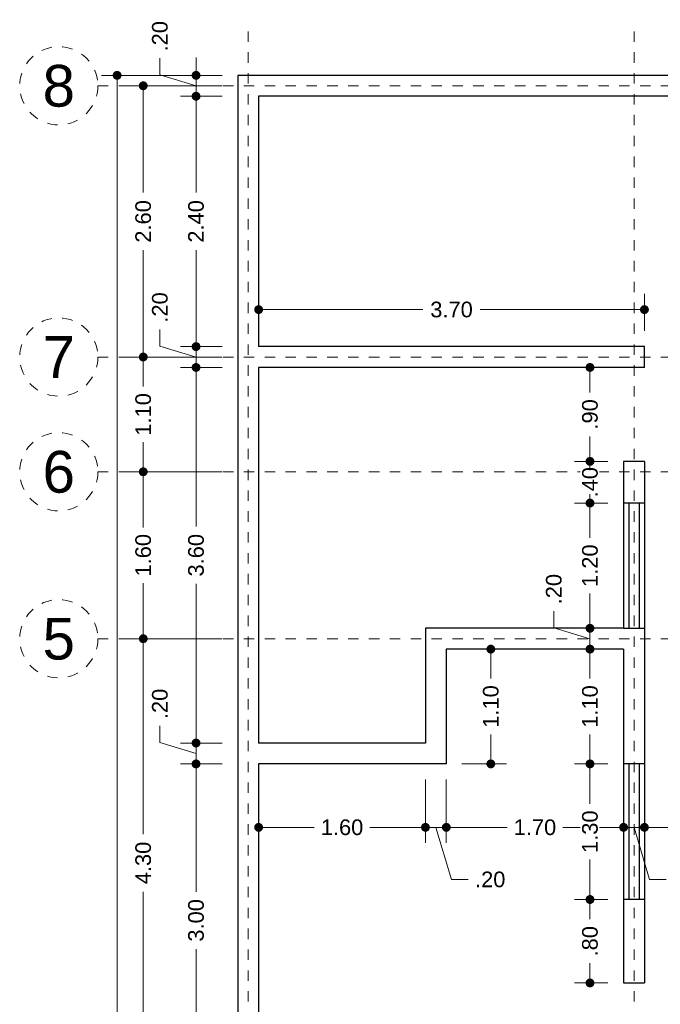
# Model space of a CAD drawing. Header units: millimetres. Extents: x 2561.9 to 2572.9, y 871.3 to 894.
# Tile 4 of 5: x 2561.9 to 2568, y 884.5 to 893.9. Entities that reach past the tile are written whole.
import ezdxf
from ezdxf.enums import TextEntityAlignment as Align

# ---------------------------------------------------------------- set-up
doc = ezdxf.new("R2010")
doc.units = ezdxf.units.MM
doc.header["$LTSCALE"] = 0.001
doc.linetypes.add('CENTER2', pattern=[28.575, 19.05, -3.175, 3.175, -3.175])
for name, color, linetype, lineweight in [('Cotas', 7, 'Continuous', 18), ('Ejes', 7, 'CENTER2', 5), ('Muros', 7, 'Continuous', 30), ('Ventanas', 250, 'Continuous', 25)]:
    doc.layers.add(name, color=color, linetype=linetype, lineweight=lineweight)
doc.styles.get("Standard").update_dxf_attribs({"font": 'arial.ttf'})
doc.dimstyles.new('1-100', dxfattribs={"dimscale": 100, "dimtxt": 0.0015, "dimasz": 0.00085, "dimexe": 0.0015, "dimexo": 0.0015, "dimgap": 0.0008, "dimtad": 0, "dimzin": 4, "dimdsep": 46, "dimtxsty": 'Standard', "dimblk": 'DOT', "dimcen": 0.0009, "dimclrd": 256, "dimclre": 256, "dimclrt": 256, "dimadec": 0, "dimazin": 0, "dimtfac": 1, "dimtofl": 0, "dimtmove": 1, "dimatfit": 2, "dimfxl": 0.0015, "dimtfill": 1, "dimtolj": 1, "dimtzin": 4, "dimlwd": -1, "dimlwe": -1, "dimarcsym": 0})

# ---------------------------------------------------------------- blocks, each defined once
blk = doc.blocks.new('_DOT')
at = {"color": 0, "linetype": 'ByBlock'}
blk.add_line((-0.5, 0), (-1, 0), dxfattribs=at)
at = {"color": 0, "linetype": 'ByBlock', "const_width": 0.5}
blk.add_lwpolyline([(-0.25, 0, 1), (0.25, 0, 1)], format="xyb", close=True, dxfattribs=at)
blk = doc.blocks.new('*D20')
at = {"layer": 'Cotas', "transparency": 16777216}
for p, q in [((2563.8099, 893.3778), (2562.6526, 893.3778)), ((2562.8026, 893.2928), (2562.8026, 883.8035)), ((2562.8026, 873.6628), (2562.8026, 883.152)), ((2563.8099, 873.5778), (2562.6526, 873.5778))]:
    blk.add_line(p, q, dxfattribs=at)
at = {"layer": 'Defpoints', "color": 0, "transparency": 16777216}
for p in [(2562.8026, 893.3778), (2563.9599, 893.3778), (2563.9599, 873.5778)]:
    blk.add_point(p, dxfattribs=at)
at = {"layer": 'Cotas', "transparency": 16777216, "xscale": 0.08499999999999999, "yscale": 0.08499999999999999, "zscale": 0.08499999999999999}
for p, rotation in [((2562.8026, 893.3778), 90), ((2562.8026, 873.5778), 270)]:
    blk.add_blockref('_DOT', p, dxfattribs=dict(at, rotation=rotation))
at = {"layer": 'Cotas', "transparency": 16777216, "insert": (2562.8026, 883.4778), "char_height": 0.15, "attachment_point": 5, "rotation": 90, "bg_fill": 3, "box_fill_scale": 1.1, "bg_fill_color": 256, "bg_fill_true_color": 13158600, "bg_fill_transparency": 0}
blk.add_mtext('\\A1;19.80', dxfattribs=at)
blk = doc.blocks.new('*D24')
at = {"layer": 'Cotas', "transparency": 16777216}
for p, q in [((2563.8099, 887.9778), (2562.9031, 887.9778)), ((2563.0531, 887.8928), (2563.0531, 886.1053)), ((2563.0531, 883.7628), (2563.0531, 885.5502)), ((2563.8099, 883.6778), (2562.9031, 883.6778))]:
    blk.add_line(p, q, dxfattribs=at)
at = {"layer": 'Defpoints', "color": 0, "transparency": 16777216}
for p in [(2563.0531, 887.9778), (2563.9599, 887.9778), (2563.9599, 883.6778)]:
    blk.add_point(p, dxfattribs=at)
at = {"layer": 'Cotas', "transparency": 16777216, "xscale": 0.08499999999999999, "yscale": 0.08499999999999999, "zscale": 0.08499999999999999}
for p, rotation in [((2563.0531, 887.9778), 90), ((2563.0531, 883.6778), 270)]:
    blk.add_blockref('_DOT', p, dxfattribs=dict(at, rotation=rotation))
at = {"layer": 'Cotas', "transparency": 16777216, "insert": (2563.0531, 885.8278), "char_height": 0.15, "attachment_point": 5, "rotation": 90, "bg_fill": 3, "box_fill_scale": 1.1, "bg_fill_color": 256, "bg_fill_true_color": 13158600, "bg_fill_transparency": 0}
blk.add_mtext('\\A1;4.30', dxfattribs=at)
blk = doc.blocks.new('*D25')
at = {"layer": 'Cotas', "transparency": 16777216}
for p, q in [((2563.8099, 889.5778), (2562.9031, 889.5778)), ((2563.0531, 889.4928), (2563.0531, 889.0453)), ((2563.0531, 888.0628), (2563.0531, 888.5103)), ((2563.8099, 887.9778), (2562.9031, 887.9778))]:
    blk.add_line(p, q, dxfattribs=at)
at = {"layer": 'Defpoints', "color": 0, "transparency": 16777216}
for p in [(2563.0531, 889.5778), (2563.9599, 889.5778), (2563.9599, 887.9778)]:
    blk.add_point(p, dxfattribs=at)
at = {"layer": 'Cotas', "transparency": 16777216, "xscale": 0.08499999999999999, "yscale": 0.08499999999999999, "zscale": 0.08499999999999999}
for p, rotation in [((2563.0531, 889.5778), 90), ((2563.0531, 887.9778), 270)]:
    blk.add_blockref('_DOT', p, dxfattribs=dict(at, rotation=rotation))
at = {"layer": 'Cotas', "transparency": 16777216, "insert": (2563.0531, 888.7778), "char_height": 0.15, "attachment_point": 5, "rotation": 90, "bg_fill": 3, "box_fill_scale": 1.1, "bg_fill_color": 256, "bg_fill_true_color": 13158600, "bg_fill_transparency": 0}
blk.add_mtext('\\A1;1.60', dxfattribs=at)
blk = doc.blocks.new('*D26')
at = {"layer": 'Cotas', "transparency": 16777216}
for p, q in [((2563.8099, 890.6778), (2562.9031, 890.6778)), ((2563.0531, 890.5928), (2563.0531, 890.3953)), ((2563.0531, 889.6628), (2563.0531, 889.8603)), ((2563.8099, 889.5778), (2562.9031, 889.5778))]:
    blk.add_line(p, q, dxfattribs=at)
at = {"layer": 'Defpoints', "color": 0, "transparency": 16777216}
for p in [(2563.0531, 890.6778), (2563.9599, 890.6778), (2563.9599, 889.5778)]:
    blk.add_point(p, dxfattribs=at)
at = {"layer": 'Cotas', "transparency": 16777216, "xscale": 0.08499999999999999, "yscale": 0.08499999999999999, "zscale": 0.08499999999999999}
for p, rotation in [((2563.0531, 890.6778), 90), ((2563.0531, 889.5778), 270)]:
    blk.add_blockref('_DOT', p, dxfattribs=dict(at, rotation=rotation))
at = {"layer": 'Cotas', "transparency": 16777216, "insert": (2563.0531, 890.1278), "char_height": 0.15, "attachment_point": 5, "rotation": 90, "bg_fill": 3, "box_fill_scale": 1.1, "bg_fill_color": 256, "bg_fill_true_color": 13158600, "bg_fill_transparency": 0}
blk.add_mtext('\\A1;1.10', dxfattribs=at)
blk = doc.blocks.new('*D27')
at = {"layer": 'Cotas', "transparency": 16777216}
for p, q in [((2563.8099, 893.2778), (2562.9031, 893.2778)), ((2563.0531, 893.1928), (2563.0531, 892.2536)), ((2563.0531, 890.7628), (2563.0531, 891.7019)), ((2563.8099, 890.6778), (2562.9031, 890.6778))]:
    blk.add_line(p, q, dxfattribs=at)
at = {"layer": 'Defpoints', "color": 0, "transparency": 16777216}
for p in [(2563.0531, 893.2778), (2563.9599, 893.2778), (2563.9599, 890.6778)]:
    blk.add_point(p, dxfattribs=at)
at = {"layer": 'Cotas', "transparency": 16777216, "xscale": 0.08499999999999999, "yscale": 0.08499999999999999, "zscale": 0.08499999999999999}
for p, rotation in [((2563.0531, 893.2778), 90), ((2563.0531, 890.6778), 270)]:
    blk.add_blockref('_DOT', p, dxfattribs=dict(at, rotation=rotation))
at = {"layer": 'Cotas', "transparency": 16777216, "insert": (2563.0531, 891.9778), "char_height": 0.15, "attachment_point": 5, "rotation": 90, "bg_fill": 3, "box_fill_scale": 1.1, "bg_fill_color": 256, "bg_fill_true_color": 13158600, "bg_fill_transparency": 0}
blk.add_mtext('\\A1;2.60', dxfattribs=at)
blk = doc.blocks.new('*D32')
at = {"layer": 'Cotas', "transparency": 16777216}
for p, q in [((2563.8099, 886.7778), (2563.4097, 886.7778)), ((2563.5597, 886.6928), (2563.5597, 885.5523)), ((2563.5597, 883.8628), (2563.5597, 885.0033)), ((2563.8099, 883.7778), (2563.4097, 883.7778))]:
    blk.add_line(p, q, dxfattribs=at)
at = {"layer": 'Defpoints', "color": 0, "transparency": 16777216}
for p in [(2563.5597, 886.7778), (2563.9599, 886.7778), (2563.9599, 883.7778)]:
    blk.add_point(p, dxfattribs=at)
at = {"layer": 'Cotas', "transparency": 16777216, "xscale": 0.08499999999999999, "yscale": 0.08499999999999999, "zscale": 0.08499999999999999}
for p, rotation in [((2563.5597, 886.7778), 90), ((2563.5597, 883.7778), 270)]:
    blk.add_blockref('_DOT', p, dxfattribs=dict(at, rotation=rotation))
at = {"layer": 'Cotas', "transparency": 16777216, "insert": (2563.5597, 885.2778), "char_height": 0.15, "attachment_point": 5, "rotation": 90, "bg_fill": 3, "box_fill_scale": 1.1, "bg_fill_color": 256, "bg_fill_true_color": 13158600, "bg_fill_transparency": 0}
blk.add_mtext('\\A1;3.00', dxfattribs=at)
blk = doc.blocks.new('*D33')
at = {"layer": 'Cotas', "transparency": 16777216}
for p, q in [((2563.2131, 886.9817), (2563.2131, 887.1417)), ((2563.5597, 887.0628), (2563.5597, 887.1478)), ((2563.5597, 886.8778), (2563.2131, 886.9817)), ((2563.8099, 886.9778), (2563.4097, 886.9778)), ((2563.5597, 886.7778), (2563.5597, 886.9778)), ((2563.8099, 886.7778), (2563.4097, 886.7778)), ((2563.5597, 886.6928), (2563.5597, 886.6078))]:
    blk.add_line(p, q, dxfattribs=at)
at = {"layer": 'Defpoints', "color": 0, "transparency": 16777216}
for p in [(2563.5597, 886.9778), (2563.9599, 886.9778), (2563.9599, 886.7778)]:
    blk.add_point(p, dxfattribs=at)
at = {"layer": 'Cotas', "transparency": 16777216, "xscale": 0.08499999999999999, "yscale": 0.08499999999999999, "zscale": 0.08499999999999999}
for p, rotation in [((2563.5597, 886.9778), 270), ((2563.5597, 886.7778), 90)]:
    blk.add_blockref('_DOT', p, dxfattribs=dict(at, rotation=rotation))
at = {"layer": 'Cotas', "transparency": 16777216, "insert": (2563.2131, 887.3529), "char_height": 0.15, "attachment_point": 5, "rotation": 90, "bg_fill": 3, "box_fill_scale": 1.1, "bg_fill_color": 256, "bg_fill_true_color": 13158600, "bg_fill_transparency": 0}
blk.add_mtext('\\A1;.20', dxfattribs=at)
blk = doc.blocks.new('*D34')
at = {"layer": 'Cotas', "transparency": 16777216}
for p, q in [((2563.8099, 890.5778), (2563.4097, 890.5778)), ((2563.5597, 890.4928), (2563.5597, 889.0523)), ((2563.5597, 887.0628), (2563.5597, 888.5033)), ((2563.8099, 886.9778), (2563.4097, 886.9778))]:
    blk.add_line(p, q, dxfattribs=at)
at = {"layer": 'Defpoints', "color": 0, "transparency": 16777216}
for p in [(2563.5597, 890.5778), (2563.9599, 890.5778), (2563.9599, 886.9778)]:
    blk.add_point(p, dxfattribs=at)
at = {"layer": 'Cotas', "transparency": 16777216, "xscale": 0.08499999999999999, "yscale": 0.08499999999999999, "zscale": 0.08499999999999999}
for p, rotation in [((2563.5597, 890.5778), 90), ((2563.5597, 886.9778), 270)]:
    blk.add_blockref('_DOT', p, dxfattribs=dict(at, rotation=rotation))
at = {"layer": 'Cotas', "transparency": 16777216, "insert": (2563.5597, 888.7778), "char_height": 0.15, "attachment_point": 5, "rotation": 90, "bg_fill": 3, "box_fill_scale": 1.1, "bg_fill_color": 256, "bg_fill_true_color": 13158600, "bg_fill_transparency": 0}
blk.add_mtext('\\A1;3.60', dxfattribs=at)
blk = doc.blocks.new('*D35')
at = {"layer": 'Cotas', "transparency": 16777216}
for p, q in [((2563.2131, 890.7817), (2563.2131, 890.9417)), ((2563.5597, 890.8628), (2563.5597, 890.9478)), ((2563.5597, 890.6778), (2563.2131, 890.7817)), ((2563.8099, 890.7778), (2563.4097, 890.7778)), ((2563.5597, 890.5778), (2563.5597, 890.7778)), ((2563.8099, 890.5778), (2563.4097, 890.5778)), ((2563.5597, 890.4928), (2563.5597, 890.4078))]:
    blk.add_line(p, q, dxfattribs=at)
at = {"layer": 'Defpoints', "color": 0, "transparency": 16777216}
for p in [(2563.5597, 890.7778), (2563.9599, 890.7778), (2563.9599, 890.5778)]:
    blk.add_point(p, dxfattribs=at)
at = {"layer": 'Cotas', "transparency": 16777216, "xscale": 0.08499999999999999, "yscale": 0.08499999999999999, "zscale": 0.08499999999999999}
for p, rotation in [((2563.5597, 890.7778), 270), ((2563.5597, 890.5778), 90)]:
    blk.add_blockref('_DOT', p, dxfattribs=dict(at, rotation=rotation))
at = {"layer": 'Cotas', "transparency": 16777216, "insert": (2563.2131, 891.1529), "char_height": 0.15, "attachment_point": 5, "rotation": 90, "bg_fill": 3, "box_fill_scale": 1.1, "bg_fill_color": 256, "bg_fill_true_color": 13158600, "bg_fill_transparency": 0}
blk.add_mtext('\\A1;.20', dxfattribs=at)
blk = doc.blocks.new('*D36')
at = {"layer": 'Cotas', "transparency": 16777216}
for p, q in [((2563.8099, 893.1778), (2563.4097, 893.1778)), ((2563.5597, 893.0928), (2563.5597, 892.2536)), ((2563.5597, 890.8628), (2563.5597, 891.7019)), ((2563.8099, 890.7778), (2563.4097, 890.7778))]:
    blk.add_line(p, q, dxfattribs=at)
at = {"layer": 'Defpoints', "color": 0, "transparency": 16777216}
for p in [(2563.5597, 893.1778), (2563.9599, 893.1778), (2563.9599, 890.7778)]:
    blk.add_point(p, dxfattribs=at)
at = {"layer": 'Cotas', "transparency": 16777216, "xscale": 0.08499999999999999, "yscale": 0.08499999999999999, "zscale": 0.08499999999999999}
for p, rotation in [((2563.5597, 893.1778), 90), ((2563.5597, 890.7778), 270)]:
    blk.add_blockref('_DOT', p, dxfattribs=dict(at, rotation=rotation))
at = {"layer": 'Cotas', "transparency": 16777216, "insert": (2563.5597, 891.9778), "char_height": 0.15, "attachment_point": 5, "rotation": 90, "bg_fill": 3, "box_fill_scale": 1.1, "bg_fill_color": 256, "bg_fill_true_color": 13158600, "bg_fill_transparency": 0}
blk.add_mtext('\\A1;2.40', dxfattribs=at)
blk = doc.blocks.new('*D37')
at = {"layer": 'Cotas', "transparency": 16777216}
for p, q in [((2563.2131, 893.3817), (2563.2131, 893.5417)), ((2563.5597, 893.4628), (2563.5597, 893.5478)), ((2563.5597, 893.2778), (2563.2131, 893.3817)), ((2563.8099, 893.3778), (2563.4097, 893.3778)), ((2563.5597, 893.1778), (2563.5597, 893.3778)), ((2563.8099, 893.1778), (2563.4097, 893.1778)), ((2563.5597, 893.0928), (2563.5597, 893.0078))]:
    blk.add_line(p, q, dxfattribs=at)
at = {"layer": 'Defpoints', "color": 0, "transparency": 16777216}
for p in [(2563.5597, 893.3778), (2563.9599, 893.3778), (2563.9599, 893.1778)]:
    blk.add_point(p, dxfattribs=at)
at = {"layer": 'Cotas', "transparency": 16777216, "xscale": 0.08499999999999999, "yscale": 0.08499999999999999, "zscale": 0.08499999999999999}
for p, rotation in [((2563.5597, 893.3778), 270), ((2563.5597, 893.1778), 90)]:
    blk.add_blockref('_DOT', p, dxfattribs=dict(at, rotation=rotation))
at = {"layer": 'Cotas', "transparency": 16777216, "insert": (2563.2131, 893.7529), "char_height": 0.15, "attachment_point": 5, "rotation": 90, "bg_fill": 3, "box_fill_scale": 1.1, "bg_fill_color": 256, "bg_fill_true_color": 13158600, "bg_fill_transparency": 0}
blk.add_mtext('\\A1;.20', dxfattribs=at)
blk = doc.blocks.new('*D63')
at = {"layer": 'Cotas', "transparency": 16777216}
for p, q in [((2564.1599, 886.6278), (2564.1599, 886.0195)), ((2565.7599, 886.6278), (2565.7599, 886.0195)), ((2564.2449, 886.1695), (2564.6924, 886.1695)), ((2565.6749, 886.1695), (2565.2274, 886.1695))]:
    blk.add_line(p, q, dxfattribs=at)
at = {"layer": 'Defpoints', "color": 0, "transparency": 16777216}
for p in [(2564.1599, 886.7778), (2565.7599, 886.7778), (2565.7599, 886.1695)]:
    blk.add_point(p, dxfattribs=at)
at = {"layer": 'Cotas', "transparency": 16777216, "xscale": 0.08499999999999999, "yscale": 0.08499999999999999, "zscale": 0.08499999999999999, "rotation": 180}
blk.add_blockref('_DOT', (2564.1599, 886.1695), dxfattribs=at)
at = {"layer": 'Cotas', "transparency": 16777216, "xscale": 0.08499999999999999, "yscale": 0.08499999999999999, "zscale": 0.08499999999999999}
blk.add_blockref('_DOT', (2565.7599, 886.1695), dxfattribs=at)
at = {"layer": 'Cotas', "transparency": 16777216, "insert": (2564.9599, 886.1695), "char_height": 0.15, "attachment_point": 5, "bg_fill": 3, "box_fill_scale": 1.1, "bg_fill_color": 256, "bg_fill_true_color": 13158600, "bg_fill_transparency": 0}
blk.add_mtext('\\A1;1.60', dxfattribs=at)
blk = doc.blocks.new('*D64')
at = {"layer": 'Cotas', "transparency": 16777216}
for p, q in [((2565.7599, 886.6278), (2565.7599, 886.0195)), ((2565.9599, 886.6278), (2565.9599, 886.0195)), ((2565.6749, 886.1695), (2565.5899, 886.1695)), ((2565.7599, 886.1695), (2565.9599, 886.1695)), ((2565.8599, 886.1695), (2566.0098, 885.6698)), ((2566.0449, 886.1695), (2566.1299, 886.1695)), ((2566.0098, 885.6698), (2566.1698, 885.6698))]:
    blk.add_line(p, q, dxfattribs=at)
at = {"layer": 'Defpoints', "color": 0, "transparency": 16777216}
for p in [(2565.7599, 886.7778), (2565.9599, 886.7778), (2565.9599, 886.1695)]:
    blk.add_point(p, dxfattribs=at)
at = {"layer": 'Cotas', "transparency": 16777216, "xscale": 0.08499999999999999, "yscale": 0.08499999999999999, "zscale": 0.08499999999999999}
blk.add_blockref('_DOT', (2565.7599, 886.1695), dxfattribs=at)
at = {"layer": 'Cotas', "transparency": 16777216, "xscale": 0.08499999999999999, "yscale": 0.08499999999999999, "zscale": 0.08499999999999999, "rotation": 180}
blk.add_blockref('_DOT', (2565.9599, 886.1695), dxfattribs=at)
at = {"layer": 'Cotas', "transparency": 16777216, "insert": (2566.3809, 885.6698), "char_height": 0.15, "attachment_point": 5, "bg_fill": 3, "box_fill_scale": 1.1, "bg_fill_color": 256, "bg_fill_true_color": 13158600, "bg_fill_transparency": 0}
blk.add_mtext('\\A1;.20', dxfattribs=at)
blk = doc.blocks.new('*D65')
at = {"layer": 'Cotas', "transparency": 16777216}
for p, q in [((2565.9599, 886.6278), (2565.9599, 886.0195)), ((2567.6599, 886.6278), (2567.6599, 886.0195)), ((2566.0449, 886.1695), (2566.5424, 886.1695)), ((2567.5749, 886.1695), (2567.0774, 886.1695))]:
    blk.add_line(p, q, dxfattribs=at)
at = {"layer": 'Defpoints', "color": 0, "transparency": 16777216}
for p in [(2565.9599, 886.7778), (2567.6599, 886.7778), (2567.6599, 886.1695)]:
    blk.add_point(p, dxfattribs=at)
at = {"layer": 'Cotas', "transparency": 16777216, "xscale": 0.08499999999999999, "yscale": 0.08499999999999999, "zscale": 0.08499999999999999, "rotation": 180}
blk.add_blockref('_DOT', (2565.9599, 886.1695), dxfattribs=at)
at = {"layer": 'Cotas', "transparency": 16777216, "xscale": 0.08499999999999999, "yscale": 0.08499999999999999, "zscale": 0.08499999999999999}
blk.add_blockref('_DOT', (2567.6599, 886.1695), dxfattribs=at)
at = {"layer": 'Cotas', "transparency": 16777216, "insert": (2566.8099, 886.1695), "char_height": 0.15, "attachment_point": 5, "bg_fill": 3, "box_fill_scale": 1.1, "bg_fill_color": 256, "bg_fill_true_color": 13158600, "bg_fill_transparency": 0}
blk.add_mtext('\\A1;1.70', dxfattribs=at)
blk = doc.blocks.new('*D66')
at = {"layer": 'Cotas', "transparency": 16777216}
for p, q in [((2567.6599, 886.6278), (2567.6599, 886.0195)), ((2567.8599, 886.6278), (2567.8599, 886.0195)), ((2567.5749, 886.1695), (2567.4899, 886.1695)), ((2567.6599, 886.1695), (2567.8599, 886.1695)), ((2567.7599, 886.1695), (2567.9098, 885.6698)), ((2567.9449, 886.1695), (2568.0299, 886.1695)), ((2567.9098, 885.6698), (2568.0698, 885.6698))]:
    blk.add_line(p, q, dxfattribs=at)
at = {"layer": 'Defpoints', "color": 0, "transparency": 16777216}
for p in [(2567.6599, 886.7778), (2567.8599, 886.7778), (2567.8599, 886.1695)]:
    blk.add_point(p, dxfattribs=at)
at = {"layer": 'Cotas', "transparency": 16777216, "xscale": 0.08499999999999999, "yscale": 0.08499999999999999, "zscale": 0.08499999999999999}
blk.add_blockref('_DOT', (2567.6599, 886.1695), dxfattribs=at)
at = {"layer": 'Cotas', "transparency": 16777216, "xscale": 0.08499999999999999, "yscale": 0.08499999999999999, "zscale": 0.08499999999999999, "rotation": 180}
blk.add_blockref('_DOT', (2567.8599, 886.1695), dxfattribs=at)
at = {"layer": 'Cotas', "transparency": 16777216, "insert": (2568.2809, 885.6698), "char_height": 0.15, "attachment_point": 5, "bg_fill": 3, "box_fill_scale": 1.1, "bg_fill_color": 256, "bg_fill_true_color": 13158600, "bg_fill_transparency": 0}
blk.add_mtext('\\A1;.20', dxfattribs=at)
blk = doc.blocks.new('*D67')
at = {"layer": 'Cotas', "transparency": 16777216}
for p, q in [((2568.9599, 887.7278), (2568.9599, 886.0195)), ((2567.8599, 886.6278), (2567.8599, 886.0195)), ((2567.9449, 886.1695), (2568.1424, 886.1695)), ((2568.8749, 886.1695), (2568.6774, 886.1695))]:
    blk.add_line(p, q, dxfattribs=at)
at = {"layer": 'Defpoints', "color": 0, "transparency": 16777216}
for p in [(2568.9599, 887.8778), (2567.8599, 886.7778), (2568.9599, 886.1695)]:
    blk.add_point(p, dxfattribs=at)
at = {"layer": 'Cotas', "transparency": 16777216, "xscale": 0.08499999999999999, "yscale": 0.08499999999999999, "zscale": 0.08499999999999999, "rotation": 180}
blk.add_blockref('_DOT', (2567.8599, 886.1695), dxfattribs=at)
at = {"layer": 'Cotas', "transparency": 16777216, "xscale": 0.08499999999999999, "yscale": 0.08499999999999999, "zscale": 0.08499999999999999}
blk.add_blockref('_DOT', (2568.9599, 886.1695), dxfattribs=at)
at = {"layer": 'Cotas', "transparency": 16777216, "insert": (2568.4099, 886.1695), "char_height": 0.15, "attachment_point": 5, "bg_fill": 3, "box_fill_scale": 1.1, "bg_fill_color": 256, "bg_fill_true_color": 13158600, "bg_fill_transparency": 0}
blk.add_mtext('\\A1;1.10', dxfattribs=at)
blk = doc.blocks.new('*D80')
at = {"layer": 'Cotas', "transparency": 16777216}
for p, q in [((2567.5099, 885.4778), (2567.1878, 885.4778)), ((2567.3378, 885.3928), (2567.3378, 885.2889)), ((2567.3378, 884.7628), (2567.3378, 884.8666)), ((2567.5099, 884.6778), (2567.1878, 884.6778))]:
    blk.add_line(p, q, dxfattribs=at)
at = {"layer": 'Defpoints', "color": 0, "transparency": 16777216}
for p in [(2567.3378, 885.4778), (2567.6599, 885.4778), (2567.6599, 884.6778)]:
    blk.add_point(p, dxfattribs=at)
at = {"layer": 'Cotas', "transparency": 16777216, "xscale": 0.08499999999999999, "yscale": 0.08499999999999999, "zscale": 0.08499999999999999}
for p, rotation in [((2567.3378, 885.4778), 90), ((2567.3378, 884.6778), 270)]:
    blk.add_blockref('_DOT', p, dxfattribs=dict(at, rotation=rotation))
at = {"layer": 'Cotas', "transparency": 16777216, "insert": (2567.3378, 885.0778), "char_height": 0.15, "attachment_point": 5, "rotation": 90, "bg_fill": 3, "box_fill_scale": 1.1, "bg_fill_color": 256, "bg_fill_true_color": 13158600, "bg_fill_transparency": 0}
blk.add_mtext('\\A1;.80', dxfattribs=at)
blk = doc.blocks.new('*D81')
at = {"layer": 'Cotas', "transparency": 16777216}
for p, q in [((2567.5099, 886.7778), (2567.1878, 886.7778)), ((2567.3378, 886.6928), (2567.3378, 886.3953)), ((2567.3378, 885.5628), (2567.3378, 885.8603)), ((2567.5099, 885.4778), (2567.1878, 885.4778))]:
    blk.add_line(p, q, dxfattribs=at)
at = {"layer": 'Defpoints', "color": 0, "transparency": 16777216}
for p in [(2567.3378, 886.7778), (2567.6599, 886.7778), (2567.6599, 885.4778)]:
    blk.add_point(p, dxfattribs=at)
at = {"layer": 'Cotas', "transparency": 16777216, "xscale": 0.08499999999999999, "yscale": 0.08499999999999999, "zscale": 0.08499999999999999}
for p, rotation in [((2567.3378, 886.7778), 90), ((2567.3378, 885.4778), 270)]:
    blk.add_blockref('_DOT', p, dxfattribs=dict(at, rotation=rotation))
at = {"layer": 'Cotas', "transparency": 16777216, "insert": (2567.3378, 886.1278), "char_height": 0.15, "attachment_point": 5, "rotation": 90, "bg_fill": 3, "box_fill_scale": 1.1, "bg_fill_color": 256, "bg_fill_true_color": 13158600, "bg_fill_transparency": 0}
blk.add_mtext('\\A1;1.30', dxfattribs=at)
blk = doc.blocks.new('*D82')
at = {"layer": 'Cotas', "transparency": 16777216}
for p, q in [((2567.5099, 887.8778), (2567.1878, 887.8778)), ((2567.3378, 887.7928), (2567.3378, 887.5953)), ((2567.3378, 886.8628), (2567.3378, 887.0603)), ((2567.5099, 886.7778), (2567.1878, 886.7778))]:
    blk.add_line(p, q, dxfattribs=at)
at = {"layer": 'Defpoints', "color": 0, "transparency": 16777216}
for p in [(2567.3378, 887.8778), (2567.6599, 887.8778), (2567.6599, 886.7778)]:
    blk.add_point(p, dxfattribs=at)
at = {"layer": 'Cotas', "transparency": 16777216, "xscale": 0.08499999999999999, "yscale": 0.08499999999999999, "zscale": 0.08499999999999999}
for p, rotation in [((2567.3378, 887.8778), 90), ((2567.3378, 886.7778), 270)]:
    blk.add_blockref('_DOT', p, dxfattribs=dict(at, rotation=rotation))
at = {"layer": 'Cotas', "transparency": 16777216, "insert": (2567.3378, 887.3278), "char_height": 0.15, "attachment_point": 5, "rotation": 90, "bg_fill": 3, "box_fill_scale": 1.1, "bg_fill_color": 256, "bg_fill_true_color": 13158600, "bg_fill_transparency": 0}
blk.add_mtext('\\A1;1.10', dxfattribs=at)
blk = doc.blocks.new('*D83')
at = {"layer": 'Cotas', "transparency": 16777216}
for p, q in [((2566.9912, 888.0817), (2566.9912, 888.2417)), ((2567.3378, 888.1628), (2567.3378, 888.2478)), ((2567.3378, 887.9778), (2566.9912, 888.0817)), ((2567.5099, 888.0778), (2567.1878, 888.0778)), ((2567.3378, 887.8778), (2567.3378, 888.0778)), ((2567.5099, 887.8778), (2567.1878, 887.8778)), ((2567.3378, 887.7928), (2567.3378, 887.7078))]:
    blk.add_line(p, q, dxfattribs=at)
at = {"layer": 'Defpoints', "color": 0, "transparency": 16777216}
for p in [(2567.3378, 888.0778), (2567.6599, 888.0778), (2567.6599, 887.8778)]:
    blk.add_point(p, dxfattribs=at)
at = {"layer": 'Cotas', "transparency": 16777216, "xscale": 0.08499999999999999, "yscale": 0.08499999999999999, "zscale": 0.08499999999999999}
for p, rotation in [((2567.3378, 888.0778), 270), ((2567.3378, 887.8778), 90)]:
    blk.add_blockref('_DOT', p, dxfattribs=dict(at, rotation=rotation))
at = {"layer": 'Cotas', "transparency": 16777216, "insert": (2566.9912, 888.4529), "char_height": 0.15, "attachment_point": 5, "rotation": 90, "bg_fill": 3, "box_fill_scale": 1.1, "bg_fill_color": 256, "bg_fill_true_color": 13158600, "bg_fill_transparency": 0}
blk.add_mtext('\\A1;.20', dxfattribs=at)
blk = doc.blocks.new('*D84')
at = {"layer": 'Cotas', "transparency": 16777216}
for p, q in [((2567.5099, 889.2778), (2567.1878, 889.2778)), ((2567.3378, 889.1928), (2567.3378, 888.9453)), ((2567.3378, 888.1628), (2567.3378, 888.4103)), ((2567.5099, 888.0778), (2567.1878, 888.0778))]:
    blk.add_line(p, q, dxfattribs=at)
at = {"layer": 'Defpoints', "color": 0, "transparency": 16777216}
for p in [(2567.3378, 889.2778), (2567.6599, 889.2778), (2567.6599, 888.0778)]:
    blk.add_point(p, dxfattribs=at)
at = {"layer": 'Cotas', "transparency": 16777216, "xscale": 0.08499999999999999, "yscale": 0.08499999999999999, "zscale": 0.08499999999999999}
for p, rotation in [((2567.3378, 889.2778), 90), ((2567.3378, 888.0778), 270)]:
    blk.add_blockref('_DOT', p, dxfattribs=dict(at, rotation=rotation))
at = {"layer": 'Cotas', "transparency": 16777216, "insert": (2567.3378, 888.6778), "char_height": 0.15, "attachment_point": 5, "rotation": 90, "bg_fill": 3, "box_fill_scale": 1.1, "bg_fill_color": 256, "bg_fill_true_color": 13158600, "bg_fill_transparency": 0}
blk.add_mtext('\\A1;1.20', dxfattribs=at)
blk = doc.blocks.new('*D85')
at = {"layer": 'Cotas', "transparency": 16777216}
for p, q in [((2567.5099, 889.6778), (2567.1878, 889.6778)), ((2567.3378, 889.3628), (2567.3378, 889.5928)), ((2567.5099, 889.2778), (2567.1878, 889.2778))]:
    blk.add_line(p, q, dxfattribs=at)
at = {"layer": 'Defpoints', "color": 0, "transparency": 16777216}
for p in [(2567.6599, 889.6778), (2567.6599, 889.2778)]:
    blk.add_point(p, dxfattribs=at)
at = {"layer": 'Cotas', "transparency": 16777216, "insert": (2567.3378, 889.4778), "char_height": 0.15, "attachment_point": 5, "rotation": 90, "bg_fill": 3, "box_fill_scale": 1.1, "bg_fill_color": 256, "bg_fill_true_color": 13158600, "bg_fill_transparency": 0}
blk.add_mtext('\\A1;.40', dxfattribs=at)
at = {"layer": 'Defpoints', "color": 0, "transparency": 16777216}
blk.add_point((2567.3378, 889.6778), dxfattribs=at)
at = {"layer": 'Cotas', "transparency": 16777216, "xscale": 0.08499999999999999, "yscale": 0.08499999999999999, "zscale": 0.08499999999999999}
for p, rotation in [((2567.3378, 889.6778), 90), ((2567.3378, 889.2778), 270)]:
    blk.add_blockref('_DOT', p, dxfattribs=dict(at, rotation=rotation))
blk = doc.blocks.new('*D86')
at = {"layer": 'Cotas', "transparency": 16777216}
for p, q in [((2567.5099, 890.5778), (2567.1878, 890.5778)), ((2567.3378, 890.4928), (2567.3378, 890.3389)), ((2567.3378, 889.7628), (2567.3378, 889.9166)), ((2567.5099, 889.6778), (2567.1878, 889.6778))]:
    blk.add_line(p, q, dxfattribs=at)
at = {"layer": 'Defpoints', "color": 0, "transparency": 16777216}
for p in [(2567.3378, 890.5778), (2567.6599, 890.5778), (2567.6599, 889.6778)]:
    blk.add_point(p, dxfattribs=at)
at = {"layer": 'Cotas', "transparency": 16777216, "xscale": 0.08499999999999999, "yscale": 0.08499999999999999, "zscale": 0.08499999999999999}
for p, rotation in [((2567.3378, 890.5778), 90), ((2567.3378, 889.6778), 270)]:
    blk.add_blockref('_DOT', p, dxfattribs=dict(at, rotation=rotation))
at = {"layer": 'Cotas', "transparency": 16777216, "insert": (2567.3378, 890.1278), "char_height": 0.15, "attachment_point": 5, "rotation": 90, "bg_fill": 3, "box_fill_scale": 1.1, "bg_fill_color": 256, "bg_fill_true_color": 13158600, "bg_fill_transparency": 0}
blk.add_mtext('\\A1;.90', dxfattribs=at)
blk = doc.blocks.new('*D87')
at = {"layer": 'Cotas', "transparency": 16777216}
for p, q in [((2564.1599, 890.9278), (2564.1599, 891.2825)), ((2567.8599, 890.9278), (2567.8599, 891.2825)), ((2564.2449, 891.1325), (2565.7354, 891.1325)), ((2567.7749, 891.1325), (2566.2844, 891.1325))]:
    blk.add_line(p, q, dxfattribs=at)
at = {"layer": 'Defpoints', "color": 0, "transparency": 16777216}
for p in [(2567.8599, 891.1325), (2564.1599, 890.7778), (2567.8599, 890.7778)]:
    blk.add_point(p, dxfattribs=at)
at = {"layer": 'Cotas', "transparency": 16777216, "xscale": 0.08499999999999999, "yscale": 0.08499999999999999, "zscale": 0.08499999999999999, "rotation": 180}
blk.add_blockref('_DOT', (2564.1599, 891.1325), dxfattribs=at)
at = {"layer": 'Cotas', "transparency": 16777216, "xscale": 0.08499999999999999, "yscale": 0.08499999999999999, "zscale": 0.08499999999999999}
blk.add_blockref('_DOT', (2567.8599, 891.1325), dxfattribs=at)
at = {"layer": 'Cotas', "transparency": 16777216, "insert": (2566.0099, 891.1325), "char_height": 0.15, "attachment_point": 5, "bg_fill": 3, "box_fill_scale": 1.1, "bg_fill_color": 256, "bg_fill_true_color": 13158600, "bg_fill_transparency": 0}
blk.add_mtext('\\A1;3.70', dxfattribs=at)
blk = doc.blocks.new('*D98')
at = {"layer": 'Cotas', "transparency": 16777216}
for p, q in [((2566.1099, 887.8778), (2566.5367, 887.8778)), ((2566.3867, 887.7928), (2566.3867, 887.5953)), ((2566.3867, 886.8628), (2566.3867, 887.0603)), ((2566.1099, 886.7778), (2566.5367, 886.7778))]:
    blk.add_line(p, q, dxfattribs=at)
at = {"layer": 'Defpoints', "color": 0, "transparency": 16777216}
for p in [(2565.9599, 887.8778), (2566.3867, 887.8778), (2565.9599, 886.7778)]:
    blk.add_point(p, dxfattribs=at)
at = {"layer": 'Cotas', "transparency": 16777216, "xscale": 0.08499999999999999, "yscale": 0.08499999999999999, "zscale": 0.08499999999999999}
for p, rotation in [((2566.3867, 887.8778), 90), ((2566.3867, 886.7778), 270)]:
    blk.add_blockref('_DOT', p, dxfattribs=dict(at, rotation=rotation))
at = {"layer": 'Cotas', "transparency": 16777216, "insert": (2566.3867, 887.3278), "char_height": 0.15, "attachment_point": 5, "rotation": 90, "bg_fill": 3, "box_fill_scale": 1.1, "bg_fill_color": 256, "bg_fill_true_color": 13158600, "bg_fill_transparency": 0}
blk.add_mtext('\\A1;1.10', dxfattribs=at)

msp = doc.modelspace()

# ---------------------------------------------------------------- linework, layer by layer
at = {"layer": 'Ejes', "linetype": 'CENTER2'}
for p, q in [((2564.0599, 872.0989), (2564.0599, 893.8778)), ((2567.7599, 872.0989), (2567.7599, 893.8778)), ((2562.6181, 893.2778), (2572.8599, 893.2778)), ((2562.6181, 890.6778), (2572.8599, 890.6778)), ((2562.6181, 889.5778), (2572.8599, 889.5778)), ((2562.6181, 887.9778), (2572.8599, 887.9778))]:
    msp.add_line(p, q, dxfattribs=at)
at = {"layer": 'Ejes'}
for centre in [(2562.2431, 893.2778), (2562.2431, 890.6778), (2562.2431, 889.5778), (2562.2431, 887.9778)]:
    msp.add_circle(centre, 0.375, dxfattribs=at)
at = {"layer": 'Muros'}
for p, q in [((2572.3599, 893.3778), (2563.9599, 893.3778)), ((2563.9599, 893.3778), (2563.9599, 873.5778)), ((2564.1599, 893.1778), (2564.1599, 890.7778)), ((2568.9599, 893.1778), (2564.1599, 893.1778)), ((2567.8599, 890.7778), (2564.1599, 890.7778)), ((2567.8599, 890.5778), (2567.8599, 890.7778)), ((2567.8599, 890.5778), (2564.1599, 890.5778)), ((2564.1599, 890.5778), (2564.1599, 886.9778)), ((2567.6599, 889.6778), (2567.6599, 888.0778)), ((2567.8599, 889.6778), (2567.6599, 889.6778)), ((2567.8599, 889.6778), (2567.8599, 884.6778)), ((2567.6599, 888.0778), (2565.7599, 888.0778)), ((2565.7599, 888.0778), (2565.7599, 886.9778)), ((2567.6599, 887.8778), (2565.9599, 887.8778)), ((2565.9599, 887.8778), (2565.9599, 886.7778)), ((2567.6599, 887.8778), (2567.6599, 884.6778)), ((2565.7599, 886.9778), (2564.1599, 886.9778)), ((2565.9599, 886.7778), (2564.1599, 886.7778)), ((2564.1599, 886.7778), (2564.1599, 883.7778)), ((2567.6599, 884.6778), (2567.8599, 884.6778))]:
    msp.add_line(p, q, dxfattribs=at)
at = {"layer": 'Ventanas'}
for p, q in [((2567.8599, 889.2778), (2567.6599, 889.2778)), ((2567.7099, 889.2778), (2567.7099, 888.0778)), ((2567.8099, 889.2778), (2567.8099, 888.0778)), ((2567.6599, 888.0778), (2567.8599, 888.0778)), ((2567.8599, 886.7778), (2567.6599, 886.7778)), ((2567.7099, 886.7778), (2567.7099, 885.4778)), ((2567.8099, 886.7778), (2567.8099, 885.4778)), ((2567.8599, 885.4778), (2567.6599, 885.4778))]:
    msp.add_line(p, q, dxfattribs=at)

# ---------------------------------------------------------------- texts
at = {"layer": 'Ejes'}
for s, p in [('8', (2562.2431, 893.2778)), ('7', (2562.2431, 890.6778)), ('6', (2562.2431, 889.5778)), ('5', (2562.2431, 887.9778))]:
    msp.add_text(s, height=0.4, dxfattribs=at).set_placement(p, align=Align.MIDDLE_CENTER)

# ---------------------------------------------------------------- next in the draw order: dimensions: what is measured, and where the dimension line sits
at = {"layer": 'Cotas'}
for base, p1, p2, picture, middle in [((2562.8026, 893.3778), (2563.9599, 873.5778), (2563.9599, 893.3778), '*D20', (2562.8026, 883.4778)), ((2567.3378, 885.4778), (2567.6599, 884.6778), (2567.6599, 885.4778), '*D80', (2567.3378, 885.0778))]:
    dim = msp.add_linear_dim(base=base, p1=p1, p2=p2, angle=90, dimstyle='1-100', dxfattribs=at)
    dim.commit()
    dim.dimension.update_dxf_attribs({"geometry": picture, "text_midpoint": middle})
for base, p1, p2, picture, middle in [((2567.8599, 891.1325), (2564.1599, 890.7778), (2567.8599, 890.7778), '*D87', (2566.0099, 891.1325)), ((2565.7599, 886.1695), (2564.1599, 886.7778), (2565.7599, 886.7778), '*D63', (2564.9599, 886.1695))]:
    dim = msp.add_linear_dim(base=base, p1=p1, p2=p2, dimstyle='1-100', dxfattribs=at)
    dim.commit()
    dim.dimension.update_dxf_attribs({"geometry": picture, "text_midpoint": middle})

# ---------------------------------------------------------------- next in the draw order: dimensions: what is measured, and where the dimension line sits
dim = msp.add_linear_dim(base=(2563.0531, 887.9778), p1=(2563.9599, 883.6778), p2=(2563.9599, 887.9778), angle=90, dimstyle='1-100', dxfattribs=at)
dim.commit()
dim.dimension.update_dxf_attribs({"geometry": '*D24', "text_midpoint": (2563.0531, 885.8278)})
dim = msp.add_linear_dim(base=(2565.9599, 886.1695), p1=(2565.7599, 886.7778), p2=(2565.9599, 886.7778), dimstyle='1-100', dxfattribs=at)
dim.commit()
dim.dimension.update_dxf_attribs({"geometry": '*D64', "text_midpoint": (2566.2498, 885.6698)})

# ---------------------------------------------------------------- next in the draw order: dimensions: what is measured, and where the dimension line sits
for base, p1, p2, picture, middle in [((2563.0531, 889.5778), (2563.9599, 887.9778), (2563.9599, 889.5778), '*D25', (2563.0531, 888.7778)), ((2563.5597, 886.7778), (2563.9599, 883.7778), (2563.9599, 886.7778), '*D32', (2563.5597, 885.2778))]:
    dim = msp.add_linear_dim(base=base, p1=p1, p2=p2, angle=90, dimstyle='1-100', dxfattribs=at)
    dim.commit()
    dim.dimension.update_dxf_attribs({"geometry": picture, "text_midpoint": middle})
dim = msp.add_linear_dim(base=(2567.6599, 886.1695), p1=(2565.9599, 886.7778), p2=(2567.6599, 886.7778), dimstyle='1-100', dxfattribs=at)
dim.commit()
dim.dimension.update_dxf_attribs({"geometry": '*D65', "text_midpoint": (2566.8099, 886.1695)})

# ---------------------------------------------------------------- next in the draw order: dimensions: what is measured, and where the dimension line sits
for base, p1, p2, picture, middle in [((2563.0531, 890.6778), (2563.9599, 889.5778), (2563.9599, 890.6778), '*D26', (2563.0531, 890.1278)), ((2566.3867, 887.8778), (2565.9599, 886.7778), (2565.9599, 887.8778), '*D98', (2566.3867, 887.3278)), ((2563.5597, 886.9778), (2563.9599, 886.7778), (2563.9599, 886.9778), '*D33', (2563.2131, 887.2217))]:
    dim = msp.add_linear_dim(base=base, p1=p1, p2=p2, angle=90, dimstyle='1-100', dxfattribs=at)
    dim.commit()
    dim.dimension.update_dxf_attribs({"geometry": picture, "text_midpoint": middle})
dim = msp.add_linear_dim(base=(2567.8599, 886.1695), p1=(2567.6599, 886.7778), p2=(2567.8599, 886.7778), dimstyle='1-100', dxfattribs=at)
dim.commit()
dim.dimension.update_dxf_attribs({"geometry": '*D66', "text_midpoint": (2568.1498, 885.6698)})

# ---------------------------------------------------------------- next in the draw order: dimensions: what is measured, and where the dimension line sits
for base, p1, p2, picture, middle in [((2563.0531, 893.2778), (2563.9599, 890.6778), (2563.9599, 893.2778), '*D27', (2563.0531, 891.9778)), ((2567.3378, 886.7778), (2567.6599, 885.4778), (2567.6599, 886.7778), '*D81', (2567.3378, 886.1278))]:
    dim = msp.add_linear_dim(base=base, p1=p1, p2=p2, angle=90, dimstyle='1-100', dxfattribs=at)
    dim.commit()
    dim.dimension.update_dxf_attribs({"geometry": picture, "text_midpoint": middle})
dim = msp.add_linear_dim(base=(2568.9599, 886.1695), p1=(2567.8599, 886.7778), p2=(2568.9599, 887.8778), dimstyle='1-100', dxfattribs=at)
dim.commit()
dim.dimension.update_dxf_attribs({"geometry": '*D67', "text_midpoint": (2568.4099, 886.1695)})

# ---------------------------------------------------------------- next in the draw order: dimensions: what is measured, and where the dimension line sits
for base, p1, p2, picture, middle in [((2563.5597, 890.5778), (2563.9599, 886.9778), (2563.9599, 890.5778), '*D34', (2563.5597, 888.7778)), ((2567.3378, 887.8778), (2567.6599, 886.7778), (2567.6599, 887.8778), '*D82', (2567.3378, 887.3278))]:
    dim = msp.add_linear_dim(base=base, p1=p1, p2=p2, angle=90, dimstyle='1-100', dxfattribs=at)
    dim.commit()
    dim.dimension.update_dxf_attribs({"geometry": picture, "text_midpoint": middle})

# ---------------------------------------------------------------- next in the draw order: dimensions: what is measured, and where the dimension line sits
for base, p1, p2, picture, middle in [((2563.5597, 890.7778), (2563.9599, 890.5778), (2563.9599, 890.7778), '*D35', (2563.2131, 891.0217)), ((2567.3378, 888.0778), (2567.6599, 887.8778), (2567.6599, 888.0778), '*D83', (2566.9912, 888.3217))]:
    dim = msp.add_linear_dim(base=base, p1=p1, p2=p2, angle=90, dimstyle='1-100', dxfattribs=at)
    dim.commit()
    dim.dimension.update_dxf_attribs({"geometry": picture, "text_midpoint": middle})

# ---------------------------------------------------------------- next in the draw order: dimensions: what is measured, and where the dimension line sits
for base, p1, p2, picture, middle in [((2563.5597, 893.1778), (2563.9599, 890.7778), (2563.9599, 893.1778), '*D36', (2563.5597, 891.9778)), ((2567.3378, 889.2778), (2567.6599, 888.0778), (2567.6599, 889.2778), '*D84', (2567.3378, 888.6778))]:
    dim = msp.add_linear_dim(base=base, p1=p1, p2=p2, angle=90, dimstyle='1-100', dxfattribs=at)
    dim.commit()
    dim.dimension.update_dxf_attribs({"geometry": picture, "text_midpoint": middle})

# ---------------------------------------------------------------- next in the draw order: dimensions: what is measured, and where the dimension line sits
dim = msp.add_linear_dim(base=(2563.5597, 893.3778), p1=(2563.9599, 893.1778), p2=(2563.9599, 893.3778), angle=90, dimstyle='1-100', dxfattribs=at)
dim.commit()
dim.dimension.update_dxf_attribs({"geometry": '*D37', "text_midpoint": (2563.2131, 893.6217)})
dim = msp.add_linear_dim(base=(2567.3378, 889.6778), p1=(2567.6599, 889.2778), p2=(2567.6599, 889.6778), angle=90, dimstyle='1-100', dxfattribs=at)
dim.commit()
dim.dimension.update_dxf_attribs({"geometry": '*D85', "text_midpoint": (2567.3378, 889.4778), "dimtype": 160})

# ---------------------------------------------------------------- next in the draw order: dimensions: what is measured, and where the dimension line sits
dim = msp.add_linear_dim(base=(2567.3378, 890.5778), p1=(2567.6599, 889.6778), p2=(2567.6599, 890.5778), angle=90, dimstyle='1-100', dxfattribs=at)
dim.commit()
dim.dimension.update_dxf_attribs({"geometry": '*D86', "text_midpoint": (2567.3378, 890.1278)})

doc.saveas('drawing.dxf')
